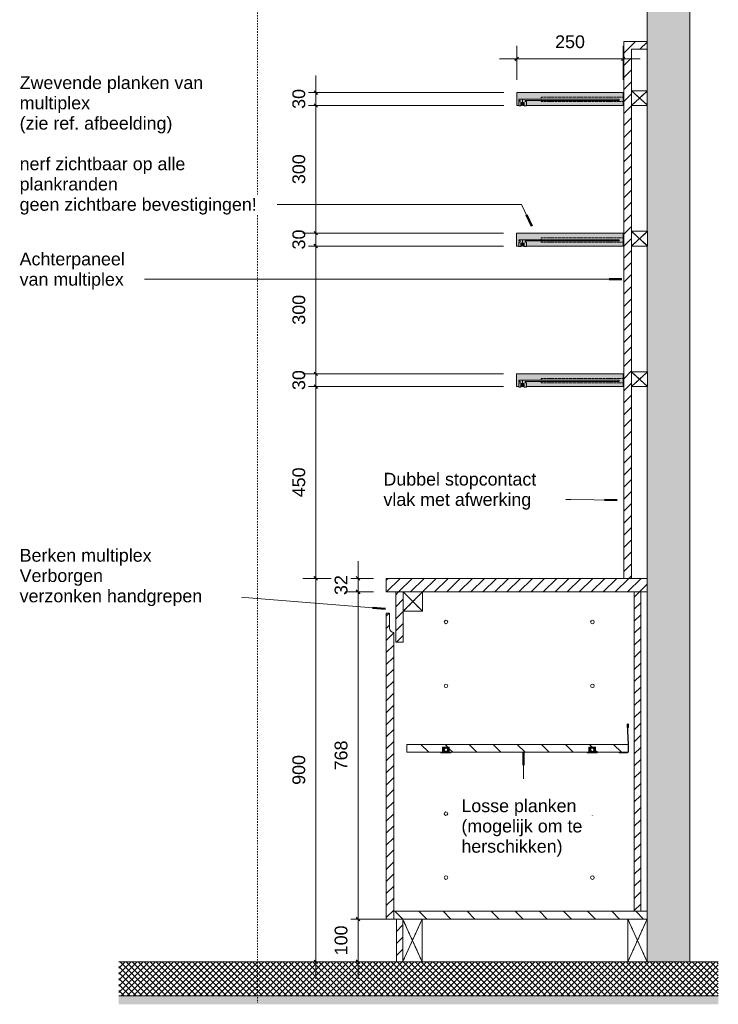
# Model space of a CAD drawing. Header units: millimetres. Extents: x 42536 to 82195, y -9418 to 102921.
# Tile 4 of 9: x 59160 to 60801, y -77 to 2234. Entities that reach past the tile are written whole.
import ezdxf

# ---------------------------------------------------------------- set-up
doc = ezdxf.new("R2010")
doc.units = ezdxf.units.MM
for name, pattern in [('Dash', [6.35, 3.175, -3.175]), ('Hidden', [7.14375, 4.7625, -2.38125]), ('Overhead xxSmall', [2.579688, 1.5875, -0.992188])]:
    doc.linetypes.add(name, pattern=pattern)
for name, color, linetype, lineweight in [('0-3', 90, 'Continuous', 5), ('A----M-', 8, 'Continuous', 5), ('A----M--20', 8, 'Continuous', 5), ('A09-C---1', 8, 'Dash', 13), ('A09-NT--1', 90, 'Continuous', 50), ('A09-NT--2', 130, 'Continuous', 13), ('A09-NT--3', 7, 'Continuous', 13), ('A23-----1', 31, 'Continuous', 13), ('A35-----3', 50, 'Continuous', 25), ('A35-----4', 7, 'Continuous', 13), ('A99----', 1, 'Continuous', 5), ('A99-----2', 1, 'Continuous', 13), ('A99-----4', 1, 'Overhead xxSmall', 13), ('Detail Items', 1, 'Continuous', 5), ('Detail Items-1', 10, 'Continuous', 5), ('Detail Items-2', 255, 'Continuous', 5), ('Detail Items-3', 55, 'Continuous', 5), ('Detail Items-4', 1, 'Hidden', 5)]:
    doc.layers.add(name, color=color, linetype=linetype, lineweight=lineweight)
doc.styles.add('Arial_1', font='arial.ttf', dxfattribs={"height": 30})
doc.dimstyles.new('TD_Diagonal_1_5_mm', dxfattribs={"dimscale": 304.8, "dimtxt": 30.607782, "dimasz": 0.026247, "dimexe": 0.098425, "dimexo": 0.098425, "dimgap": 0.052493, "dimtad": 1, "dimdec": 0, "dimzin": 0, "dimdsep": 46, "dimtxsty": 'Arial_1', "dimblk1": 'OBLIQUE', "dimblk2": 'OBLIQUE', "dimsah": 1, "dimcen": 0.09, "dimdle": 0.131234, "dimazin": 2, "dimtfac": 1, "dimtdec": 4, "dimtix": 1, "dimtmove": 0, "dimatfit": 3, "dimfxl": 1, "dimtvp": 1, "dimtfill": 1, "dimtolj": 1, "dimtzin": 0, "dimarcsym": 2})
pattern_1 = [(45, (60420.56, 950.41), (-14.14214, 14.14214), [])]
pattern_2 = [(135, (60420.56, 950.41), (-28.2843, -28.2843), [])]

# ---------------------------------------------------------------- blocks, each defined once
blk = doc.blocks.new('HSR-D_ABT_ARCH_Interieur_rvt-3-Pantry BOH - Section 1')
at = {"layer": 'A23-----1'}
blk.add_hatch(color=256, dxfattribs=at).paths.add_polyline_path([(-98831.2, -76.7), (-98831.2, -57), (-100238.9, -57), (-100238.9, -76.7), (-99535.1, -76.7)])
at = {"layer": 'A35-----3'}
for p, q in [((-98998.4, 2690), (-100238.9, 2690)), ((-98831.2, 2690), (-98898.4, 2690)), ((-98998.4, 2620), (-100238.9, 2620)), ((-98831.2, 2620), (-98898.4, 2620))]:
    blk.add_line(p, q, dxfattribs=at)
at = {"layer": 'A35-----4'}
for p, q in [((-100238.9, 2600), (-98998.4, 2600)), ((-98898.4, 2600), (-98831.2, 2600))]:
    blk.add_line(p, q, dxfattribs=at)
blk = doc.blocks.new('Afstandsklods - Afstandsklods-18260626-Pantry BOH - Section 1')
at = {"layer": 'Detail Items'}
for p, q in [((-99043.4, 123.2), (-99043.4, 23.2)), ((-99043.4, 23.2), (-98998.4, 123.2)), ((-98998.4, 23.2), (-99043.4, 123.2)), ((-98998.4, 23.2), (-99043.4, 23.2))]:
    blk.add_line(p, q, dxfattribs=at)
at = {"layer": 'Detail Items-4'}
for p, q in [((-99043.4, 123.2), (-99043.4, 23.2)), ((-99043.4, 123.2), (-98998.4, 23.2)), ((-99043.4, 23.2), (-98998.4, 123.2)), ((-99043.4, 23.2), (-98998.4, 23.2))]:
    blk.add_line(p, q, dxfattribs=at)
blk = doc.blocks.new('Afstandsklods - Afstandsklods-18261601-Pantry BOH - Section 1')
at = {"layer": 'Detail Items'}
for p, q in [((-99571.7, 123), (-99526.9, 123)), ((-99571.7, 23.8), (-99526.9, 123)), ((-99526.9, 23.2), (-99571.7, 122.5)), ((-99526.9, 123), (-99526.9, 23.2)), ((-99571.7, 23.2), (-99526.9, 23.2))]:
    blk.add_line(p, q, dxfattribs=at)
at = {"layer": 'Detail Items-4'}
for p, q in [((-99571.7, 123), (-99526.9, 123)), ((-99526.9, 123), (-99571.7, 23.8)), ((-99526.9, 23.2), (-99571.7, 122.5)), ((-99526.9, 123), (-99526.9, 23.2)), ((-99526.9, 23.2), (-99571.7, 23.2))]:
    blk.add_line(p, q, dxfattribs=at)
blk = doc.blocks.new('Afstandsklods - Afstandsklods-15534716-Pantry BOH - Section 1')
at = {"layer": 'Detail Items'}
for p, q in [((-99035.2, 2067.6), (-98998.4, 2067.6)), ((-98998.4, 2034.2), (-99035.2, 2067.6)), ((-99035.2, 2033), (-98998.4, 2066.4)), ((-99035.2, 2033), (-98998.4, 2033))]:
    blk.add_line(p, q, dxfattribs=at)
at = {"layer": 'Detail Items-4'}
for p, q in [((-99035.2, 2067.6), (-98998.4, 2067.6)), ((-98998.4, 2034.2), (-99035.2, 2067.6)), ((-98998.4, 2066.4), (-99035.2, 2033)), ((-98998.4, 2033), (-99035.2, 2033))]:
    blk.add_line(p, q, dxfattribs=at)
blk = doc.blocks.new('Afstandsklods - Afstandsklods-V1-Pantry BOH - Section 1')
at = {"layer": 'Detail Items'}
for p, q in [((-99035.2, 1737.6), (-98997.2, 1737.6)), ((-98997.2, 1703), (-99035.2, 1737.6)), ((-99035.2, 1703), (-98997.2, 1737.6)), ((-98997.2, 1737.6), (-98997.2, 1703)), ((-99035.2, 1703), (-98997.2, 1703))]:
    blk.add_line(p, q, dxfattribs=at)
at = {"layer": 'Detail Items-4'}
for p, q in [((-99035.2, 1737.6), (-98997.2, 1737.6)), ((-98997.2, 1737.6), (-99035.2, 1703)), ((-98997.2, 1703), (-99035.2, 1737.6)), ((-98997.2, 1737.6), (-98997.2, 1703)), ((-98997.2, 1703), (-99035.2, 1703))]:
    blk.add_line(p, q, dxfattribs=at)
blk = doc.blocks.new('Afstandsklods - Afstandsklods-13479953-Pantry BOH - Section 1')
at = {"layer": 'Detail Items'}
for p, q in [((-99570.9, 891), (-99570.9, 846)), ((-99525.9, 891), (-99570.9, 891)), ((-99570.9, 846), (-99525.9, 891)), ((-99525.9, 846), (-99570.9, 891)), ((-99525.9, 891), (-99525.9, 846)), ((-99525.9, 846), (-99570.9, 846))]:
    blk.add_line(p, q, dxfattribs=at)
at = {"layer": 'Detail Items-4'}
for p, q in [((-99525.9, 891), (-99570.9, 891)), ((-99570.9, 891), (-99570.9, 846)), ((-99570.9, 891), (-99525.9, 846)), ((-99570.9, 846), (-99525.9, 891)), ((-99525.9, 846), (-99525.9, 891)), ((-99570.9, 846), (-99525.9, 846))]:
    blk.add_line(p, q, dxfattribs=at)
blk = doc.blocks.new('DIMBLOCK29-Pantry BOH - Section 1')
at = {"layer": 'A----M--20', "lineweight": 35}
for p, q in [((59855.7, 923), (59851.7, 927)), ((59855.7, 923), (59859.7, 919)), ((59855.7, 23), (59851.7, 27)), ((59855.7, 23), (59859.7, 19))]:
    blk.add_line(p, q, dxfattribs=at)
at = {"layer": 'A----M--20'}
for p, q in [((59991.2, 923), (59825.7, 923)), ((59855.7, -17), (59855.7, 923)), ((59855.7, 923), (59991.2, 923)), ((59880, 23), (59825.7, 23)), ((59855.7, 23), (59880, 23))]:
    blk.add_line(p, q, dxfattribs=at)
at = {"layer": 'A----M--20', "color": 0, "insert": (59800.8, 438.4), "char_height": 30, "width": 83.065, "attachment_point": 1, "rotation": 90, "line_spacing_factor": 0.941778, "style": 'Arial_1', "bg_fill": 3, "box_fill_scale": 1.25, "bg_fill_color": 256, "bg_fill_true_color": 13158600, "bg_fill_transparency": 0}
blk.add_mtext('900', dxfattribs=at)
blk = doc.blocks.new('_Oblique')
at = {"color": 0, "linetype": 'ByBlock', "lineweight": -2}
blk.add_line((-0.5, -0.5), (0.5, 0.5), dxfattribs=at)
blk = doc.blocks.new('DIMBLOCK30-Pantry BOH - Section 1')
at = {"layer": 'A----M--20'}
for p, q in [((60296.9, 1373), (59825.7, 1373)), ((59855.7, 923), (59855.7, 1373)), ((59855.7, 1373), (60296.9, 1373)), ((59991.2, 923), (59825.7, 923)), ((59855.7, 923), (59991.2, 923))]:
    blk.add_line(p, q, dxfattribs=at)
at = {"layer": 'A----M--20', "lineweight": 35}
for p, q in [((59855.7, 1373), (59851.7, 1377)), ((59855.7, 1373), (59859.7, 1369)), ((59855.7, 923), (59851.7, 927)), ((59855.7, 923), (59859.7, 919))]:
    blk.add_line(p, q, dxfattribs=at)
at = {"layer": 'A----M--20', "color": 0, "insert": (59800.8, 1113.4), "char_height": 30, "width": 83.065, "attachment_point": 1, "rotation": 90, "line_spacing_factor": 0.941778, "style": 'Arial_1', "bg_fill": 3, "box_fill_scale": 1.25, "bg_fill_color": 256, "bg_fill_true_color": 13158600, "bg_fill_transparency": 0}
blk.add_mtext('450', dxfattribs=at)
blk = doc.blocks.new('DIMBLOCK31-Pantry BOH - Section 1')
at = {"layer": 'A----M--20'}
for p, q in [((60296.9, 1403), (59825.7, 1403)), ((59855.7, 1373), (59855.7, 1403)), ((59855.7, 1403), (60296.9, 1403)), ((60296.9, 1373), (59825.7, 1373)), ((59855.7, 1373), (60296.9, 1373))]:
    blk.add_line(p, q, dxfattribs=at)
at = {"layer": 'A----M--20', "lineweight": 35}
for p, q in [((59855.7, 1403), (59851.7, 1407)), ((59855.7, 1403), (59859.7, 1399)), ((59855.7, 1373), (59851.7, 1377)), ((59855.7, 1373), (59859.7, 1369))]:
    blk.add_line(p, q, dxfattribs=at)
at = {"layer": 'A----M--20', "color": 0, "insert": (59800.8, 1365), "char_height": 30, "width": 55.377, "attachment_point": 1, "rotation": 90, "line_spacing_factor": 0.941778, "style": 'Arial_1', "bg_fill": 3, "box_fill_scale": 1.25, "bg_fill_color": 256, "bg_fill_true_color": 13158600, "bg_fill_transparency": 0}
blk.add_mtext('30', dxfattribs=at)
blk = doc.blocks.new('DIMBLOCK32-Pantry BOH - Section 1')
at = {"layer": 'A----M--20'}
for p, q in [((60296.9, 1703), (59825.7, 1703)), ((59855.7, 1403), (59855.7, 1703)), ((59855.7, 1703), (60296.9, 1703)), ((60296.9, 1403), (59825.7, 1403)), ((59855.7, 1403), (60296.9, 1403))]:
    blk.add_line(p, q, dxfattribs=at)
at = {"layer": 'A----M--20', "lineweight": 35}
for p, q in [((59855.7, 1703), (59851.7, 1707)), ((59855.7, 1703), (59859.7, 1699)), ((59855.7, 1403), (59851.7, 1407)), ((59855.7, 1403), (59859.7, 1399))]:
    blk.add_line(p, q, dxfattribs=at)
at = {"layer": 'A----M--20', "color": 0, "insert": (59800.8, 1518.4), "char_height": 30, "width": 83.065, "attachment_point": 1, "rotation": 90, "line_spacing_factor": 0.941778, "style": 'Arial_1', "bg_fill": 3, "box_fill_scale": 1.25, "bg_fill_color": 256, "bg_fill_true_color": 13158600, "bg_fill_transparency": 0}
blk.add_mtext('300', dxfattribs=at)
blk = doc.blocks.new('DIMBLOCK33-Pantry BOH - Section 1')
at = {"layer": 'A----M--20', "lineweight": 35}
for p, q in [((59855.7, 1733), (59851.7, 1737)), ((59855.7, 1733), (59859.7, 1729)), ((59855.7, 1703), (59851.7, 1707)), ((59855.7, 1703), (59859.7, 1699))]:
    blk.add_line(p, q, dxfattribs=at)
at = {"layer": 'A----M--20'}
for p, q in [((60296.9, 1733), (59825.7, 1733)), ((59855.7, 1703), (59855.7, 1733)), ((59855.7, 1733), (60296.9, 1733)), ((60296.9, 1703), (59825.7, 1703)), ((59855.7, 1703), (60296.9, 1703))]:
    blk.add_line(p, q, dxfattribs=at)
at = {"layer": 'A----M--20', "color": 0, "insert": (59800.8, 1695), "char_height": 30, "width": 55.377, "attachment_point": 1, "rotation": 90, "line_spacing_factor": 0.941778, "style": 'Arial_1', "bg_fill": 3, "box_fill_scale": 1.25, "bg_fill_color": 256, "bg_fill_true_color": 13158600, "bg_fill_transparency": 0}
blk.add_mtext('30', dxfattribs=at)
blk = doc.blocks.new('DIMBLOCK34-Pantry BOH - Section 1')
at = {"layer": 'A----M--20', "lineweight": 35}
for p, q in [((59855.7, 2033), (59851.7, 2037)), ((59855.7, 2033), (59859.7, 2029)), ((59855.7, 1733), (59851.7, 1737)), ((59855.7, 1733), (59859.7, 1729))]:
    blk.add_line(p, q, dxfattribs=at)
at = {"layer": 'A----M--20'}
for p, q in [((60297.5, 2033), (59825.7, 2033)), ((59855.7, 1733), (59855.7, 2033)), ((59855.7, 2033), (60297.5, 2033)), ((60296.9, 1733), (59825.7, 1733)), ((59855.7, 1733), (60296.9, 1733))]:
    blk.add_line(p, q, dxfattribs=at)
at = {"layer": 'A----M--20', "color": 0, "insert": (59800.8, 1848.4), "char_height": 30, "width": 83.065, "attachment_point": 1, "rotation": 90, "line_spacing_factor": 0.941778, "style": 'Arial_1', "bg_fill": 3, "box_fill_scale": 1.25, "bg_fill_color": 256, "bg_fill_true_color": 13158600, "bg_fill_transparency": 0}
blk.add_mtext('300', dxfattribs=at)
blk = doc.blocks.new('DIMBLOCK35-Pantry BOH - Section 1')
at = {"layer": 'A----M--20'}
for p, q in [((59855.7, 2033), (59855.7, 2103)), ((60297.5, 2063), (59825.7, 2063)), ((59855.7, 2063), (60297.5, 2063)), ((60297.5, 2033), (59825.7, 2033)), ((59855.7, 2033), (60297.5, 2033))]:
    blk.add_line(p, q, dxfattribs=at)
at = {"layer": 'A----M--20', "lineweight": 35}
for p, q in [((59855.7, 2063), (59851.7, 2067)), ((59855.7, 2063), (59859.7, 2059)), ((59855.7, 2033), (59851.7, 2037)), ((59855.7, 2033), (59859.7, 2029))]:
    blk.add_line(p, q, dxfattribs=at)
at = {"layer": 'A----M--20', "color": 0, "insert": (59800.8, 2025), "char_height": 30, "width": 55.377, "attachment_point": 1, "rotation": 90, "line_spacing_factor": 0.941778, "style": 'Arial_1', "bg_fill": 3, "box_fill_scale": 1.25, "bg_fill_color": 256, "bg_fill_true_color": 13158600, "bg_fill_transparency": 0}
blk.add_mtext('30', dxfattribs=at)
blk = doc.blocks.new('DIMBLOCK36-Pantry BOH - Section 1')
at = {"layer": 'A----M--20'}
for p, q in [((59954.9, 963), (59954.9, 891)), ((59991.2, 923), (59924.9, 923)), ((59954.9, 923), (59991.2, 923)), ((59991.2, 891), (59924.9, 891)), ((59954.9, 891), (59991.2, 891))]:
    blk.add_line(p, q, dxfattribs=at)
at = {"layer": 'A----M--20', "lineweight": 35}
for p, q in [((59954.9, 923), (59950.9, 927)), ((59954.9, 923), (59958.9, 919)), ((59954.9, 891), (59950.9, 895)), ((59954.9, 891), (59958.9, 887))]:
    blk.add_line(p, q, dxfattribs=at)
at = {"layer": 'A----M--20', "color": 0, "insert": (59900, 883.9), "char_height": 30, "width": 55.377, "attachment_point": 1, "rotation": 90, "line_spacing_factor": 0.941778, "style": 'Arial_1', "bg_fill": 3, "box_fill_scale": 1.25, "bg_fill_color": 256, "bg_fill_true_color": 13158600, "bg_fill_transparency": 0}
blk.add_mtext('32', dxfattribs=at)
blk = doc.blocks.new('DIMBLOCK37-Pantry BOH - Section 1')
at = {"layer": 'A----M--20'}
for p, q in [((59991.2, 891), (59924.9, 891)), ((59954.9, 891), (59954.9, 123)), ((59954.9, 891), (59991.2, 891)), ((60049.7, 123), (59924.9, 123)), ((59954.9, 123), (60049.7, 123))]:
    blk.add_line(p, q, dxfattribs=at)
at = {"layer": 'A----M--20', "lineweight": 35}
for p, q in [((59954.9, 891), (59950.9, 895)), ((59954.9, 891), (59958.9, 887)), ((59954.9, 123), (59950.9, 127)), ((59954.9, 123), (59958.9, 119))]:
    blk.add_line(p, q, dxfattribs=at)
at = {"layer": 'A----M--20', "color": 0, "insert": (59900, 472.4), "char_height": 30, "width": 83.065, "attachment_point": 1, "rotation": 90, "line_spacing_factor": 0.941778, "style": 'Arial_1', "bg_fill": 3, "box_fill_scale": 1.25, "bg_fill_color": 256, "bg_fill_true_color": 13158600, "bg_fill_transparency": 0}
blk.add_mtext('768', dxfattribs=at)
blk = doc.blocks.new('DIMBLOCK38-Pantry BOH - Section 1')
at = {"layer": 'A----M--20'}
for p, q in [((60049.7, 123), (59924.9, 123)), ((59954.9, 123), (59954.9, -17)), ((59954.9, 123), (60049.7, 123)), ((59930.6, 23), (59984.9, 23)), ((59954.9, 23), (59930.6, 23))]:
    blk.add_line(p, q, dxfattribs=at)
at = {"layer": 'A----M--20', "lineweight": 35}
for p, q in [((59954.9, 123), (59950.9, 127)), ((59954.9, 123), (59958.9, 119)), ((59954.9, 23), (59950.9, 27)), ((59954.9, 23), (59958.9, 19))]:
    blk.add_line(p, q, dxfattribs=at)
at = {"layer": 'A----M--20', "color": 0, "insert": (59900, 38.4), "char_height": 30, "width": 83.065, "attachment_point": 1, "rotation": 90, "line_spacing_factor": 0.941778, "style": 'Arial_1', "bg_fill": 3, "box_fill_scale": 1.25, "bg_fill_color": 256, "bg_fill_true_color": 13158600, "bg_fill_transparency": 0}
blk.add_mtext('100', dxfattribs=at)
blk = doc.blocks.new('DIMBLOCK39-Pantry BOH - Section 1')
at = {"layer": 'A----M--20'}
for p, q in [((60327.5, 2093), (60327.5, 2172.6)), ((60577.5, 2093), (60577.5, 2172.6)), ((60617.5, 2142.6), (60287.5, 2142.6)), ((60327.5, 2142.6), (60327.5, 2093)), ((60577.5, 2142.6), (60577.5, 2093))]:
    blk.add_line(p, q, dxfattribs=at)
at = {"layer": 'A----M--20', "lineweight": 35}
for p, q in [((60327.5, 2142.6), (60323.5, 2138.6)), ((60327.5, 2142.6), (60331.5, 2146.6)), ((60577.5, 2142.6), (60573.5, 2138.6)), ((60577.5, 2142.6), (60581.5, 2146.6))]:
    blk.add_line(p, q, dxfattribs=at)
at = {"layer": 'A----M--20', "color": 0, "insert": (60417.8, 2197.5), "char_height": 30, "width": 83.065, "attachment_point": 1, "line_spacing_factor": 0.941778, "style": 'Arial_1', "bg_fill": 3, "box_fill_scale": 1.25, "bg_fill_color": 256, "bg_fill_true_color": 13158600, "bg_fill_transparency": 0}
blk.add_mtext('250', dxfattribs=at)

msp = doc.modelspace()

# ---------------------------------------------------------------- hatches: boundary and pattern name
at = {"layer": 'Detail Items-1'}
for points in [[(60733.7, 23), (60733.7, 2848.7), (60633.7, 2848.7), (60633.7, 1737.6), (60635, 1737.6), (60635, 1703), (60633.7, 1703), (60633.7, 1407.6), (60635, 1407.6), (60635, 1373), (60633.7, 1373), (60633.7, 23)], [(60350.4, 2032), (60350.4, 2041.9), (60347.4, 2041.9), (60347.4, 2044.9), (60568.3, 2044.9), (60568.3, 2047.9), (60332.4, 2047.9), (60332.4, 2044.9), (60335.4, 2044.9), (60335.4, 2041.9), (60332.4, 2041.9), (60332.4, 2032), (60337.4, 2032), (60337.4, 2040), (60345.4, 2040), (60345.4, 2032)], [(60341.4, 2032.5), (60342.3, 2032.6), (60343.9, 2033.5), (60344.8, 2035.1), (60344.9, 2036), (60344.8, 2036.9), (60343.8, 2038.5), (60342.3, 2039.4), (60341.4, 2039.5), (60340, 2039.1), (60338.9, 2038.5), (60338, 2036.9), (60337.9, 2036), (60338, 2035.1), (60338.9, 2033.5), (60340.5, 2032.6)], [(60337.4, 1702), (60337.4, 1710), (60345.4, 1710), (60345.4, 1702), (60350.4, 1702), (60350.4, 1711.9), (60347.4, 1711.9), (60347.4, 1714.9), (60568.3, 1714.9), (60568.3, 1717.9), (60332.4, 1717.9), (60332.4, 1714.9), (60335.4, 1714.9), (60335.4, 1711.9), (60332.4, 1711.9), (60332.4, 1702)], [(60341.4, 1702.5), (60342.3, 1702.6), (60343.9, 1703.5), (60344.8, 1705.1), (60344.9, 1706), (60344.8, 1706.9), (60343.8, 1708.5), (60342.3, 1709.4), (60341.4, 1709.5), (60340, 1709.1), (60338.9, 1708.5), (60338, 1706.9), (60337.9, 1706), (60338, 1705.1), (60338.9, 1703.5), (60340.5, 1702.6)], [(60337.4, 1372), (60337.4, 1380), (60345.4, 1380), (60345.4, 1372), (60350.4, 1372), (60350.4, 1381.9), (60347.4, 1381.9), (60347.4, 1384.9), (60568.3, 1384.9), (60568.3, 1387.9), (60332.4, 1387.9), (60332.4, 1384.9), (60335.4, 1384.9), (60335.4, 1381.9), (60332.4, 1381.9), (60332.4, 1372)], [(60341.4, 1372.5), (60342.3, 1372.6), (60343.9, 1373.5), (60344.8, 1375.1), (60344.9, 1376), (60344.8, 1376.9), (60343.8, 1378.5), (60342.3, 1379.4), (60341.4, 1379.5), (60340, 1379.1), (60338.9, 1378.5), (60338, 1376.9), (60337.9, 1376), (60338, 1375.1), (60338.9, 1373.5), (60340.5, 1372.6)]]:
    msp.add_hatch(color=256, dxfattribs=at).paths.add_polyline_path(points)
h = msp.add_hatch(color=256, dxfattribs=at)
h.paths.add_polyline_path([(60581.4, 513.8), (60588.6, 513.9), (60589.4, 514.4), (60589.8, 515.2), (60589.9, 515.7), (60589.8, 535.6), (60587.8, 579.7), (60586.9, 580.1), (60586.8, 579.7), (60588.9, 533), (60588.8, 514.7), (60567.9, 514.7), (60567.9, 513.8)])
h.paths.add_polyline_path([(60589.7, 579.8), (60589.7, 580.2), (60588.7, 579.9)])
h.paths.add_polyline_path([(60590, 573.1), (60589.7, 579.8), (60588.7, 579.7), (60589, 573.1), (60589.7, 573.1)])
h.paths.add_polyline_path([(60587.9, 580), (60587, 580.4), (60586.9, 580.1), (60587.8, 580)])
h.paths.add_polyline_path([(60589.5, 580.5), (60589.3, 580.8), (60588.8, 580.2)])
h.paths.add_polyline_path([(60588.7, 580), (60589.7, 580.2), (60589.5, 580.5), (60588.7, 580)])
h.paths.add_polyline_path([(60587.9, 581.1), (60588.3, 580.2), (60588.2, 581.2)])
h.paths.add_polyline_path([(60587.5, 581), (60588.1, 580.2), (60587.8, 581.1)])
h.paths.add_polyline_path([(60587.2, 580.7), (60587.8, 580.5), (60587.5, 581)])
h.paths.add_polyline_path([(60588, 580.1), (60587.2, 580.7), (60587.2, 580.3), (60587.9, 580.1)])
h.paths.add_polyline_path([(60589, 581), (60588.2, 581.2), (60588.4, 580.2), (60588.8, 580.8)])
h.paths.add_polyline_path([(60588.5, 580.2), (60589.3, 580.8), (60589, 581), (60588.5, 580.2)])
h = msp.add_hatch(color=256, dxfattribs=at)
h.paths.add_polyline_path([(60149.5, 513.6), (60173.1, 513.6), (60173.1, 514.8), (60169.1, 514.8), (60169.1, 526.7), (60153.5, 526.7), (60153.5, 514.8), (60149.5, 514.7)])
h.paths.add_polyline_path([(60161.3, 516.7), (60160.3, 516.8), (60159.3, 517.2), (60158.5, 517.8), (60157.8, 518.7), (60157.4, 519.6), (60157.3, 520.7), (60157.4, 521.7), (60157.8, 522.7), (60158.5, 523.5), (60159.3, 524.1), (60160.3, 524.5), (60161.3, 524.7), (60162.3, 524.5), (60163.3, 524.1), (60164.1, 523.5), (60164.8, 522.7), (60165.2, 521.7), (60165.3, 520.7), (60165.2, 519.6), (60164.8, 518.7), (60164.1, 517.8), (60163.3, 517.2), (60162.3, 516.8)])
h = msp.add_hatch(color=256, dxfattribs=at)
h.paths.add_polyline_path([(60493.2, 513.6), (60516.8, 513.6), (60516.8, 514.8), (60512.8, 514.8), (60512.8, 526.7), (60497.2, 526.7), (60497.2, 514.8), (60493.2, 514.7)])
h.paths.add_polyline_path([(60505, 516.7), (60504, 516.8), (60503, 517.2), (60502.2, 517.8), (60501.5, 518.7), (60501.1, 519.6), (60501, 520.7), (60501.1, 521.7), (60501.5, 522.7), (60502.2, 523.5), (60503, 524.1), (60504, 524.5), (60505, 524.7), (60506, 524.5), (60507, 524.1), (60507.8, 523.5), (60508.5, 522.7), (60508.9, 521.7), (60509, 520.7), (60508.9, 519.6), (60508.5, 518.7), (60507.8, 517.8), (60507, 517.2), (60506, 516.8)])
at = {"layer": 'Detail Items-2'}
h = msp.add_hatch(color=256, dxfattribs=at)
h.paths.add_polyline_path([(60337.8, 2033), (60339.8, 2033), (60338.7, 2033.9), (60338, 2035.1), (60337.9, 2036), (60338, 2036.9), (60339.1, 2038.6), (60340.5, 2039.4), (60341.4, 2039.5), (60342.3, 2039.4), (60343.9, 2038.5), (60344.8, 2036.9), (60344.9, 2036), (60344.8, 2035.1), (60343.9, 2033.5), (60343.1, 2033), (60345.4, 2033), (60345.4, 2040), (60337.4, 2040), (60337.4, 2033)])
h.paths.add_polyline_path([(60327.5, 2033), (60332.4, 2033), (60332.4, 2041.9), (60335.4, 2041.9), (60335.4, 2044.9), (60332.4, 2044.9), (60332.4, 2047.9), (60568.3, 2047.9), (60568.3, 2044.9), (60347.4, 2044.9), (60347.4, 2041.9), (60350.4, 2041.9), (60350.4, 2033), (60577.5, 2033), (60577.5, 2063), (60327.5, 2063), (60327.5, 2040)])
h = msp.add_hatch(color=256, dxfattribs=at)
h.paths.add_polyline_path([(60337.8, 1703), (60339.8, 1703), (60338.7, 1703.9), (60338, 1705.1), (60337.9, 1706), (60338, 1706.9), (60339.1, 1708.6), (60340.5, 1709.4), (60341.4, 1709.5), (60342.3, 1709.4), (60343.9, 1708.5), (60344.8, 1706.9), (60344.9, 1706), (60344.8, 1705.1), (60343.9, 1703.5), (60343.1, 1703), (60345.4, 1703), (60345.4, 1710), (60337.4, 1710), (60337.4, 1703)])
h.paths.add_polyline_path([(60326.9, 1703), (60332.4, 1703), (60332.4, 1711.9), (60335.4, 1711.9), (60335.4, 1714.9), (60332.4, 1714.9), (60332.4, 1717.9), (60568.3, 1717.9), (60568.3, 1714.9), (60347.4, 1714.9), (60347.4, 1711.9), (60350.4, 1711.9), (60350.4, 1703), (60577.7, 1703), (60577.7, 1733), (60326.9, 1733), (60326.9, 1710)])
h = msp.add_hatch(color=256, dxfattribs=at)
h.paths.add_polyline_path([(60343.1, 1373), (60345.4, 1373), (60345.4, 1380), (60337.4, 1380), (60337.4, 1373), (60339.8, 1373), (60338.7, 1373.9), (60338, 1375.1), (60337.9, 1376), (60338, 1376.9), (60339.1, 1378.6), (60340.5, 1379.4), (60341.4, 1379.5), (60342.3, 1379.4), (60343.9, 1378.5), (60344.8, 1376.9), (60344.9, 1376), (60344.8, 1375.1), (60343.9, 1373.5)])
h.paths.add_polyline_path([(60326.9, 1373), (60332.4, 1373), (60332.4, 1381.9), (60335.4, 1381.9), (60335.4, 1384.9), (60332.4, 1384.9), (60332.4, 1387.9), (60568.3, 1387.9), (60568.3, 1384.9), (60347.4, 1384.9), (60347.4, 1381.9), (60350.4, 1381.9), (60350.4, 1373), (60577.7, 1373), (60577.7, 1403), (60326.9, 1403), (60326.9, 1380)])
at = {"layer": 'Detail Items-3'}
h = msp.add_hatch(dxfattribs=at)
h.set_pattern_fill('FP_4', color=256, style=0, pattern_type=2)
h.set_pattern_definition(pattern_1)
h.paths.add_polyline_path([(60597, 923), (60597, 2165), (60633.7, 2165), (60633.7, 2183), (60579, 2183), (60579, 923)])
h = msp.add_hatch(dxfattribs=at)
h.set_pattern_fill('FP_4', color=256, style=0, pattern_type=2)
h.set_pattern_definition(pattern_1)
h.paths.add_polyline_path([(60332.4, 891), (60633.7, 891), (60633.7, 923), (60021.2, 923), (60021.2, 891), (60326.9, 891)])
h = msp.add_hatch(dxfattribs=at)
h.set_pattern_fill('FP_4', color=256, style=0, pattern_type=2)
h.set_pattern_definition(pattern_1)
h.paths.add_polyline_path([(60043.7, 773.4), (60061.2, 773.4), (60061.2, 891), (60043.7, 891), (60043.7, 796)])
h = msp.add_hatch(dxfattribs=at)
h.set_pattern_fill('FP_4', color=256, style=0, pattern_type=2)
h.set_pattern_definition(pattern_1)
h.paths.add_polyline_path([(60618.7, 141.6), (60618.7, 891), (60603.7, 891), (60603.7, 141.6)])
h = msp.add_hatch(dxfattribs=at)
h.set_pattern_fill('FP_4', color=256, style=0, pattern_type=2)
h.set_pattern_definition(pattern_1)
h.paths.add_polyline_path([(60038.7, 123), (60038.7, 796), (60036.1, 796.3), (60033.7, 797.3), (60031.7, 798.9), (60030.1, 801), (60029.1, 803.4), (60028.7, 806), (60028.7, 841), (60021.2, 841), (60021.2, 123), (60036.1, 123)])
h = msp.add_hatch(dxfattribs=at)
h.set_pattern_fill('FP_5', color=256, style=0, pattern_type=2)
h.set_pattern_definition(pattern_2)
h.paths.add_polyline_path([(60537, 514.7), (60588.9, 514.8), (60588.8, 533), (60069.7, 533), (60069.7, 514.7), (60153.5, 514.8), (60153.5, 526.7), (60169.1, 526.7), (60169.1, 514.8), (60497.2, 514.8), (60497.2, 526.7), (60512.8, 526.7), (60512.8, 514.8), (60516.8, 514.7)])
h.paths.add_polyline_path([(60161.3, 516.7), (60162.3, 516.8), (60163.3, 517.2), (60164.1, 517.8), (60164.8, 518.7), (60165.2, 519.6), (60165.3, 520.7), (60165.2, 521.7), (60164.8, 522.7), (60164.1, 523.5), (60163.3, 524.1), (60162.3, 524.5), (60161.3, 524.7), (60160.3, 524.5), (60159.3, 524.1), (60158.5, 523.5), (60157.8, 522.7), (60157.4, 521.7), (60157.3, 520.7), (60157.4, 519.6), (60157.8, 518.7), (60158.5, 517.8), (60159.3, 517.2), (60160.3, 516.8)])
h.paths.add_polyline_path([(60505, 516.7), (60506, 516.8), (60507, 517.2), (60507.8, 517.8), (60508.5, 518.7), (60508.9, 519.6), (60509, 520.7), (60508.9, 521.7), (60508.5, 522.7), (60507.8, 523.5), (60507, 524.1), (60506, 524.5), (60505, 524.7), (60504, 524.5), (60503, 524.1), (60502.2, 523.5), (60501.5, 522.7), (60501.1, 521.7), (60501, 520.7), (60501.1, 519.6), (60501.5, 518.7), (60502.2, 517.8), (60503, 517.2), (60504, 516.8)])
h = msp.add_hatch(dxfattribs=at)
h.set_pattern_fill('FP_5', color=256, style=0, pattern_type=2)
h.set_pattern_definition(pattern_2)
h.paths.add_polyline_path([(60618.7, 123.2), (60633.7, 123.2), (60633.7, 141.6), (60038.7, 141.6), (60038.7, 123.2), (60603.7, 123.2)])
h = msp.add_hatch(dxfattribs=at)
h.set_pattern_fill('FP_4', color=256, style=0, pattern_type=2)
h.set_pattern_definition(pattern_1)
h.paths.add_polyline_path([(60060.4, 23), (60060.4, 123), (60045.4, 123), (60045.4, 23), (60060.2, 23)])
h = msp.add_hatch(dxfattribs=at)
h.set_pattern_fill('FP_3', color=256, style=0, pattern_type=2)
h.set_pattern_definition([(45, (60420.56, 950.41), (-7.07107, 7.07107), []), (135, (60420.56, 950.41), (-7.07107, -7.07107), [])])
h.paths.add_polyline_path([(60097.1, -57), (60801, -57), (60801, 23), (59393.2, 23), (59393.2, -57)])

# ---------------------------------------------------------------- linework, layer by layer
at = {"layer": 'A09-C---1'}
msp.add_line((59718.6, 3356.3), (59718.6, -73.3), dxfattribs=at)
at = {"layer": 'A09-NT--1'}
for p, q in [((60363.2, 1749.4), (60350.2, 1776.5)), ((60574.3, 1624.9), (60544.3, 1624.9)), ((60563.8, 1106.6), (60533.8, 1107.1)), ((60343.2, 514.4), (60343.2, 484.4))]:
    msp.add_line(p, q, dxfattribs=at)
at = {"layer": 'A09-NT--2'}
for p, q in [((59765.4, 1800.8), (59752.1, 1800.8)), ((59453.2, 1624.9), (59441.2, 1624.9)), ((60454.5, 1108.2), (60401.3, 1108.2)), ((60563.8, 1106.6), (60454.5, 1108.2)), ((59639.9, 881.8), (59623.8, 881.8)), ((60343.2, 514.4), (60343.2, 452.7))]:
    msp.add_line(p, q, dxfattribs=at)
at = {"layer": 'A99----'}
for p, q in [((60341.4, 2046.5), (60341.4, 2039.5)), ((60341.4, 1716.5), (60341.4, 1709.5)), ((60341.4, 1386.5), (60341.4, 1379.5)), ((60588.9, 534.1), (60586.8, 579.7)), ((60587.8, 579.7), (60589.9, 534.1)), ((60589, 573.1), (60588.7, 579.8)), ((60589.7, 579.8), (60590, 573.1)), ((60590, 573.1), (60589, 573.1)), ((60588.9, 533), (60588.9, 534.1)), ((60589.9, 534.1), (60589.9, 526.6)), ((60567.9, 513.8), (60567.9, 514.7)), ((60581.4, 513.8), (60567.9, 513.8)), ((60588, 513.8), (60581.4, 513.8)), ((60589.9, 526.6), (60589.9, 515.7)), ((60079.7, 123), (60129.7, 123))]:
    msp.add_line(p, q, dxfattribs=at)
for centre in [(60161.5, 820.7), (60505.3, 820.7), (60161.5, 670.7), (60505.3, 670.7), (60161.5, 520.7), (60505.3, 520.7), (60161.5, 370.7), (60505.3, 370.7), (60161.5, 220.7), (60505.3, 220.7)]:
    msp.add_circle(centre, 4.24, dxfattribs=at)
for centre, radius, start, end in [((60341.4, 2036), 3.5, 0, 180), ((60341.4, 2036), 3.5, 180, 360), ((60341.4, 1706), 3.5, 0, 180), ((60341.4, 1706), 3.5, 180, 360), ((60341.4, 1376), 3.5, 0, 180), ((60341.4, 1376), 3.5, 180, 360), ((60588.3, 579.8), 1.45, 2.6, 182.6), ((60588.3, 579.8), 0.45, 2.6, 182.6), ((60588, 515.7), 1.9, 270, 360)]:
    msp.add_arc(centre, radius, start, end, dxfattribs=at)
at = {"layer": 'A99-----2'}
for p, q in [((60633.7, 2848.7), (60633.7, 2183)), ((60733.7, 23), (60733.7, 2848.7)), ((60579, 923), (60579, 2183)), ((60579, 2183), (60633.7, 2183)), ((60633.7, 2183), (60633.7, 2165)), ((60633.7, 2165), (60597, 2165)), ((60597, 2165), (60597, 923)), ((60633.7, 2165), (60633.7, 1737.6)), ((60577.5, 2063), (60327.5, 2063)), ((60327.5, 2063), (60327.5, 2033)), ((60577.5, 2033), (60577.5, 2063)), ((60597, 2067.6), (60633.7, 2067.6)), ((60633.7, 2067.6), (60633.7, 1737.6)), ((60332.4, 2044.9), (60332.4, 2047.9)), ((60332.4, 2047.9), (60568.3, 2047.9)), ((60335.4, 2044.9), (60332.4, 2044.9)), ((60332.4, 2032), (60332.4, 2041.9)), ((60332.4, 2041.9), (60335.4, 2041.9)), ((60335.4, 2041.9), (60335.4, 2044.9)), ((60345.4, 2040), (60337.4, 2040)), ((60337.4, 2040), (60337.4, 2032)), ((60345.4, 2032), (60345.4, 2040)), ((60568.3, 2044.9), (60347.4, 2044.9)), ((60347.4, 2044.9), (60347.4, 2041.9)), ((60347.4, 2041.9), (60350.4, 2041.9)), ((60350.4, 2041.9), (60350.4, 2032)), ((60568.3, 2047.9), (60568.3, 2044.9)), ((60327.5, 2033), (60332.4, 2033)), ((60337.4, 2032), (60332.4, 2032)), ((60337.4, 2033), (60339.8, 2033)), ((60343.1, 2033), (60345.4, 2033)), ((60350.4, 2032), (60345.4, 2032)), ((60350.4, 2033), (60577.5, 2033)), ((60577.7, 1733), (60326.9, 1733)), ((60326.9, 1733), (60326.9, 1703)), ((60332.4, 1714.9), (60332.4, 1717.9)), ((60332.4, 1717.9), (60568.3, 1717.9)), ((60335.4, 1714.9), (60332.4, 1714.9)), ((60332.4, 1702), (60332.4, 1711.9)), ((60332.4, 1711.9), (60335.4, 1711.9)), ((60335.4, 1711.9), (60335.4, 1714.9)), ((60568.3, 1714.9), (60347.4, 1714.9)), ((60347.4, 1714.9), (60347.4, 1711.9)), ((60347.4, 1711.9), (60350.4, 1711.9)), ((60350.4, 1711.9), (60350.4, 1702)), ((60568.3, 1717.9), (60568.3, 1714.9)), ((60577.7, 1703), (60577.7, 1733)), ((60326.9, 1703), (60332.4, 1703)), ((60337.4, 1702), (60332.4, 1702)), ((60345.4, 1710), (60337.4, 1710)), ((60337.4, 1710), (60337.4, 1702)), ((60337.4, 1703), (60339.8, 1703)), ((60343.1, 1703), (60345.4, 1703)), ((60345.4, 1702), (60345.4, 1710)), ((60350.4, 1702), (60345.4, 1702)), ((60350.4, 1703), (60577.7, 1703)), ((60633.7, 1703), (60633.7, 1407.6)), ((60633.7, 1703), (60633.7, 1407.6)), ((60577.7, 1403), (60326.9, 1403)), ((60326.9, 1403), (60326.9, 1373)), ((60332.4, 1384.9), (60332.4, 1387.9)), ((60332.4, 1387.9), (60568.3, 1387.9)), ((60568.3, 1387.9), (60568.3, 1384.9)), ((60577.7, 1373), (60577.7, 1403)), ((60326.9, 1373), (60332.4, 1373)), ((60335.4, 1384.9), (60332.4, 1384.9)), ((60332.4, 1372), (60332.4, 1381.9)), ((60332.4, 1381.9), (60335.4, 1381.9)), ((60337.4, 1372), (60332.4, 1372)), ((60335.4, 1381.9), (60335.4, 1384.9)), ((60345.4, 1380), (60337.4, 1380)), ((60337.4, 1380), (60337.4, 1372)), ((60337.4, 1373), (60339.8, 1373)), ((60343.1, 1373), (60345.4, 1373)), ((60345.4, 1372), (60345.4, 1380)), ((60350.4, 1372), (60345.4, 1372)), ((60568.3, 1384.9), (60347.4, 1384.9)), ((60347.4, 1384.9), (60347.4, 1381.9)), ((60347.4, 1381.9), (60350.4, 1381.9)), ((60350.4, 1381.9), (60350.4, 1372)), ((60350.4, 1373), (60577.7, 1373)), ((60633.7, 1373), (60633.7, 923)), ((60579, 923), (60021.2, 923)), ((60021.2, 923), (60021.2, 891)), ((60597, 923), (60579, 923)), ((60633.7, 923), (60597, 923)), ((60633.7, 891), (60633.7, 923)), ((60021.2, 891), (60043.7, 891)), ((60043.7, 891), (60061.2, 891)), ((60043.7, 773.4), (60043.7, 891)), ((60106.2, 891), (60603.7, 891)), ((60603.7, 141.6), (60603.7, 891)), ((60603.7, 891), (60618.7, 891)), ((60618.7, 891), (60633.7, 891)), ((60618.7, 891), (60618.7, 141.6)), ((60633.7, 891), (60633.7, 23)), ((60021.2, 841), (60028.7, 841)), ((60021.2, 123), (60021.2, 841)), ((60028.7, 841), (60028.7, 806)), ((60061.2, 846), (60061.2, 773.4)), ((60038.7, 796), (60038.7, 141.6)), ((60061.2, 773.4), (60043.7, 773.4)), ((60069.7, 514.7), (60069.7, 533)), ((60069.7, 533), (60588.9, 533)), ((60588.9, 533), (60588.9, 514.7)), ((60149.5, 514.7), (60069.7, 514.7)), ((60149.5, 513.6), (60149.5, 514.8)), ((60149.5, 514.8), (60153.5, 514.8)), ((60173.1, 513.6), (60149.5, 513.6)), ((60153.5, 514.8), (60153.5, 526.7)), ((60153.5, 526.7), (60169.1, 526.7)), ((60169.1, 526.7), (60169.1, 514.8)), ((60169.1, 514.8), (60173.1, 514.8)), ((60173.1, 514.8), (60173.1, 513.6)), ((60493.2, 514.7), (60173.1, 514.7)), ((60493.2, 513.6), (60493.2, 514.8)), ((60493.2, 514.8), (60497.2, 514.8)), ((60516.8, 513.6), (60493.2, 513.6)), ((60497.2, 514.8), (60497.2, 526.7)), ((60497.2, 526.7), (60512.8, 526.7)), ((60512.8, 526.7), (60512.8, 514.8)), ((60512.8, 514.8), (60516.8, 514.8)), ((60516.8, 514.8), (60516.8, 513.6)), ((60588.9, 514.7), (60516.8, 514.7)), ((60038.7, 123.2), (60038.7, 141.6)), ((60038.7, 141.6), (60603.7, 141.6)), ((60618.7, 141.6), (60603.7, 141.6)), ((60618.7, 141.6), (60633.7, 141.6)), ((60038.7, 123), (60021.2, 123)), ((60633.7, 123.2), (60038.7, 123.2)), ((60045.4, 23), (60045.4, 123)), ((60045.4, 123), (60060.4, 123)), ((60060.4, 123), (60060.4, 23)), ((60045.4, 23), (59393.2, 23)), ((60060.4, 23), (60045.4, 23)), ((60633.7, 23), (60060.4, 23)), ((60633.7, 23), (60733.7, 23)), ((60801, 23), (60733.7, 23)), ((59393.2, -57), (60801, -57))]:
    msp.add_line(p, q, dxfattribs=at)
for centre, radius, start, end in [((60038.7, 806), 10, 180, 270), ((60161.3, 520.7), 4, 360, 180), ((60161.3, 520.7), 4, 180, 0), ((60505, 520.7), 4, 360, 180), ((60505, 520.7), 4, 180, 0)]:
    msp.add_arc(centre, radius, start, end, dxfattribs=at)
at = {"layer": 'A99-----4'}
for p, q in [((60385.1, 2052.3), (60579, 2052.3)), ((60385.1, 2047.9), (60385.1, 2052.3)), ((60385.1, 2042.3), (60385.1, 2044.9)), ((60385.1, 2042.3), (60579, 2042.3)), ((60385.1, 1722.3), (60579, 1722.3)), ((60385.1, 1717.9), (60385.1, 1722.3)), ((60385.1, 1712.3), (60385.1, 1714.9)), ((60385.1, 1712.3), (60579, 1712.3)), ((60385.1, 1392.3), (60579, 1392.3)), ((60385.1, 1387.9), (60385.1, 1392.3)), ((60385.1, 1382.3), (60385.1, 1384.9)), ((60385.1, 1382.3), (60579, 1382.3))]:
    msp.add_line(p, q, dxfattribs=at)

# ---------------------------------------------------------------- block references
at = {"layer": '0-3'}
msp.add_blockref('HSR-D_ABT_ARCH_Interieur_rvt-3-Pantry BOH - Section 1', (159632.1, 0), dxfattribs=at)
at = {"layer": 'Detail Items'}
for name, p in [('Afstandsklods - Afstandsklods-15534716-Pantry BOH - Section 1', (159632.1, 0)), ('Afstandsklods - Afstandsklods-V1-Pantry BOH - Section 1', (159632.1, 0)), ('Afstandsklods - Afstandsklods-V1-Pantry BOH - Section 1', (159632.1, -330)), ('Afstandsklods - Afstandsklods-13479953-Pantry BOH - Section 1', (159632.1, 0)), ('Afstandsklods - Afstandsklods-18261601-Pantry BOH - Section 1', (159632.1, 0)), ('Afstandsklods - Afstandsklods-18260626-Pantry BOH - Section 1', (159632.1, 0))]:
    msp.add_blockref(name, p, dxfattribs=at)

# ---------------------------------------------------------------- next in the draw order: texts
at = {"layer": 'A09-NT--3', "char_height": 30, "attachment_point": 1, "style": 'Arial_1', "bg_fill": 3, "box_fill_scale": 1.25, "bg_fill_color": 256, "bg_fill_true_color": 13158600, "bg_fill_transparency": 0}
for s, insert, width in [('Zwevende planken van ', (59160.4, 2101.5), 530.717), ('nerf zichtbaar op alle ', (59160.4, 1911), 482.616), ('Achterpaneel ', (59160.4, 1687.6), 306.245), ('Berken multiplex ', (59160.4, 992.1), 386.413), ('Losse planken', (60197.7, 404.3), 325.485)]:
    msp.add_mtext(s, dxfattribs=dict(at, insert=insert, width=width))

# ---------------------------------------------------------------- next in the draw order: dimensions: what is measured, and where the dimension line sits
at = {"layer": 'A----M-'}
dim = msp.add_linear_dim(base=(59855.7, 923), p1=(59850, 23), p2=(60021.2, 923), angle=90, dimstyle='TD_Diagonal_1_5_mm', override={"dimpost": '<>', "dimfxl": 916.133045}, dxfattribs=at)
dim.commit()
dim.dimension.update_dxf_attribs({"geometry": 'DIMBLOCK29-Pantry BOH - Section 1', "text_midpoint": (59824.4, 473)})

# ---------------------------------------------------------------- next in the draw order: linework, layer by layer
at = {"layer": 'A09-NT--1'}
msp.add_line((60019.2, 851.3), (59989.3, 853.7), dxfattribs=at)
at = {"layer": 'A09-NT--2'}
msp.add_line((60019.2, 851.3), (59639.9, 881.8), dxfattribs=at)

# ---------------------------------------------------------------- next in the draw order: texts
at = {"layer": 'A09-NT--3', "char_height": 30, "attachment_point": 1, "style": 'Arial_1', "bg_fill": 3, "box_fill_scale": 1.25, "bg_fill_color": 256, "bg_fill_true_color": 13158600, "bg_fill_transparency": 0}
for s, insert, width in [('multiplex', (59160.4, 2053.9), 197.215), ('plankranden', (59160.4, 1863.4), 277.384), ('van multiplex', (59160.4, 1639.9), 291.814), ('Verborgen', (59160.4, 944.5), 234.093), ('(mogelijk om te ', (60197.7, 356.7), 352.743)]:
    msp.add_mtext(s, dxfattribs=dict(at, insert=insert, width=width))

# ---------------------------------------------------------------- next in the draw order: dimensions: what is measured, and where the dimension line sits
at = {"layer": 'A----M-'}
dim = msp.add_linear_dim(base=(59855.7, 1373), p1=(60021.2, 923), p2=(60326.9, 1373), angle=90, dimstyle='TD_Diagonal_1_5_mm', override={"dimpost": '<>', "dimfxl": 544.057106}, dxfattribs=at)
dim.commit()
dim.dimension.update_dxf_attribs({"geometry": 'DIMBLOCK30-Pantry BOH - Section 1', "text_midpoint": (59824.4, 1148)})

# ---------------------------------------------------------------- next in the draw order: texts
at = {"layer": 'A09-NT--3', "char_height": 30, "attachment_point": 1, "style": 'Arial_1', "bg_fill": 3, "box_fill_scale": 1.25, "bg_fill_color": 256, "bg_fill_true_color": 13158600, "bg_fill_transparency": 0}
for s, insert, width in [('(zie ref. afbeelding)', (59160.4, 2006.3), 432.911), ('geen zichtbare bevestigingen!', (59160.4, 1815.8), 668.607), ('Dubbel stopcontact ', (60014.7, 1170.8), 445.738), ('verzonken handgrepen', (59160.4, 896.8), 513.08), ('herschikken)', (60197.7, 309.1), 290.211)]:
    msp.add_mtext(s, dxfattribs=dict(at, insert=insert, width=width))

# ---------------------------------------------------------------- next in the draw order: dimensions: what is measured, and where the dimension line sits
at = {"layer": 'A----M-'}
for base, p1, p2, override, picture, middle in [((59855.7, 1403), (60326.9, 1373), (60326.9, 1403), {"dimpost": '<>', "dimfxl": 30}, 'DIMBLOCK31-Pantry BOH - Section 1', (59824.4, 1388)), ((59954.9, 891), (60021.2, 923), (60021.2, 891), {"dimpost": '<>', "dimfxl": 32}, 'DIMBLOCK36-Pantry BOH - Section 1', (59923.6, 907))]:
    dim = msp.add_linear_dim(base=base, p1=p1, p2=p2, angle=90, dimstyle='TD_Diagonal_1_5_mm', override=override, dxfattribs=at)
    dim.commit()
    dim.dimension.update_dxf_attribs({"geometry": picture, "text_midpoint": middle})

# ---------------------------------------------------------------- next in the draw order: texts
at = {"layer": 'A09-NT--3', "insert": (60014.7, 1123.2), "char_height": 30, "width": 420.084, "attachment_point": 1, "style": 'Arial_1', "bg_fill": 3, "box_fill_scale": 1.25, "bg_fill_color": 256, "bg_fill_true_color": 13158600, "bg_fill_transparency": 0}
msp.add_mtext('vlak met afwerking', dxfattribs=at)

# ---------------------------------------------------------------- next in the draw order: dimensions: what is measured, and where the dimension line sits
at = {"layer": 'A----M-'}
for base, p1, p2, override, picture, middle in [((59855.7, 1703), (60326.9, 1403), (60326.9, 1703), {"dimpost": '<>', "dimfxl": 300}, 'DIMBLOCK32-Pantry BOH - Section 1', (59824.4, 1553)), ((59954.9, 123), (60021.2, 891), (60079.7, 123), {"dimpost": '<>', "dimfxl": 770.224411}, 'DIMBLOCK37-Pantry BOH - Section 1', (59923.6, 507))]:
    dim = msp.add_linear_dim(base=base, p1=p1, p2=p2, angle=90, dimstyle='TD_Diagonal_1_5_mm', override=override, dxfattribs=at)
    dim.commit()
    dim.dimension.update_dxf_attribs({"geometry": picture, "text_midpoint": middle})

# ---------------------------------------------------------------- next in the draw order: linework, layer by layer
at = {"layer": 'A09-NT--2'}
msp.add_line((60574.3, 1624.9), (59453.2, 1624.9), dxfattribs=at)

# ---------------------------------------------------------------- next in the draw order: dimensions: what is measured, and where the dimension line sits
at = {"layer": 'A----M-'}
for base, p1, p2, override, picture, middle in [((59855.7, 1733), (60326.9, 1703), (60326.9, 1733), {"dimpost": '<>', "dimfxl": 30}, 'DIMBLOCK33-Pantry BOH - Section 1', (59824.4, 1718)), ((59954.9, 23), (60079.7, 123), (59960.6, 23), {"dimpost": '<>', "dimfxl": 155.520488}, 'DIMBLOCK38-Pantry BOH - Section 1', (59923.6, 73))]:
    dim = msp.add_linear_dim(base=base, p1=p1, p2=p2, angle=90, dimstyle='TD_Diagonal_1_5_mm', override=override, dxfattribs=at)
    dim.commit()
    dim.dimension.update_dxf_attribs({"geometry": picture, "text_midpoint": middle})

# ---------------------------------------------------------------- next in the draw order: dimensions: what is measured, and where the dimension line sits
dim = msp.add_linear_dim(base=(59855.7, 2033), p1=(60326.9, 1733), p2=(60327.5, 2033), angle=90, dimstyle='TD_Diagonal_1_5_mm', override={"dimpost": '<>', "dimfxl": 300.000491}, dxfattribs=at)
dim.commit()
dim.dimension.update_dxf_attribs({"geometry": 'DIMBLOCK34-Pantry BOH - Section 1', "text_midpoint": (59824.4, 1883)})

# ---------------------------------------------------------------- next in the draw order: linework, layer by layer
at = {"layer": 'A09-NT--2'}
for p, q in [((60338.5, 1800.8), (59765.4, 1800.8)), ((60363.2, 1749.4), (60338.5, 1800.8))]:
    msp.add_line(p, q, dxfattribs=at)

# ---------------------------------------------------------------- next in the draw order: dimensions: what is measured, and where the dimension line sits
at = {"layer": 'A----M-'}
dim = msp.add_linear_dim(base=(59855.7, 2063), p1=(60327.5, 2033), p2=(60327.5, 2063), angle=90, dimstyle='TD_Diagonal_1_5_mm', override={"dimpost": '<>', "dimfxl": 30}, dxfattribs=at)
dim.commit()
dim.dimension.update_dxf_attribs({"geometry": 'DIMBLOCK35-Pantry BOH - Section 1', "text_midpoint": (59824.4, 2048)})

# ---------------------------------------------------------------- next in the draw order: dimensions: what is measured, and where the dimension line sits
dim = msp.add_linear_dim(base=(60327.5, 2142.6), p1=(60577.5, 2063), p2=(60327.5, 2063), dimstyle='TD_Diagonal_1_5_mm', override={"dimpost": '<>', "dimfxl": 250}, dxfattribs=at)
dim.commit()
dim.dimension.update_dxf_attribs({"geometry": 'DIMBLOCK39-Pantry BOH - Section 1', "text_midpoint": (60452.5, 2173.9)})

doc.saveas('drawing.dxf')
